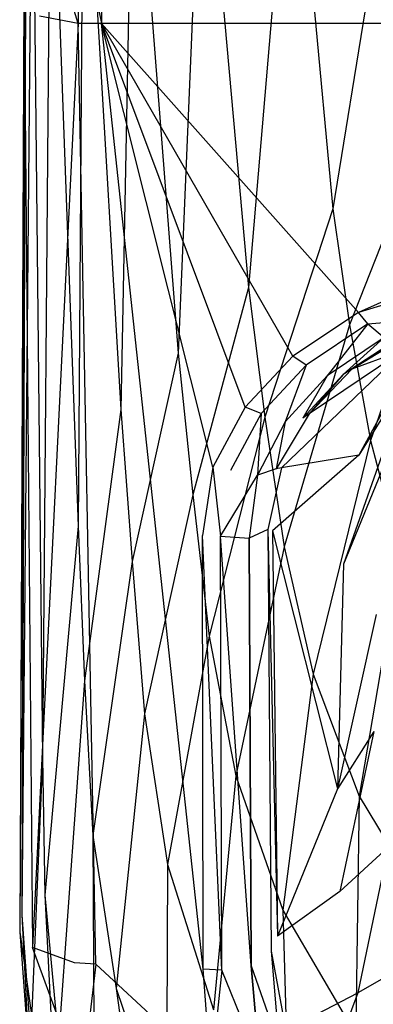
# Model space of a CAD drawing. Extents: x 0 to 0.305, y -0.35 to 0.
# Tile 4 of 10: x 0 to 0.054, y -0.231 to -0.079. Entities that reach past the tile are written whole.
import ezdxf

# ---------------------------------------------------------------- set-up
doc = ezdxf.new("R2010")
doc.units = 0
doc.layers.add('L0_URINAL_751700_0___REPLACEMTF', color=7, linetype='CONTINUOUS')

msp = doc.modelspace()

# ---------------------------------------------------------------- linework, layer by layer
at = {"layer": 'L0_URINAL_751700_0___REPLACEMTF', "color": 8}
for points, invisible_edges in [([(0.041986, -0.040852, 0.137715), (0.035209, -0.120466, 0.171358), (0.028164, -0.041255, 0.208755), (0.041986, -0.040852, 0.137715)], 14), ([(0.041986, -0.040852, 0.137715), (0.048225, -0.108323, 0.112357), (0.035209, -0.120466, 0.171358), (0.041986, -0.040852, 0.137715)], 14), ([(0.059261, -0.040411, 0.068679), (0.048225, -0.108323, 0.112357), (0.041986, -0.040852, 0.137715), (0.059261, -0.040411, 0.068679)], 14), ([(0.059261, -0.040411, 0.068679), (0.063716, -0.09329, 0.055509), (0.048225, -0.108323, 0.112357), (0.059261, -0.040411, 0.068679)], 14), ([(0.004785, -0.042252, 0.427272), (0.003492, -0.193024, 0.388514), (0.001925, -0.042524, 0.501138), (0.004785, -0.042252, 0.427272)], 14), ([(0.004785, -0.042252, 0.427272), (0.008978, -0.157286, 0.347656), (0.003492, -0.193024, 0.388514), (0.004785, -0.042252, 0.427272)], 14), ([(0.009837, -0.041953, 0.353908), (0.008978, -0.157286, 0.347656), (0.004785, -0.042252, 0.427272), (0.009837, -0.041953, 0.353908)], 14), ([(0.009837, -0.041953, 0.353908), (0.015559, -0.139293, 0.29302), (0.008978, -0.157286, 0.347656), (0.009837, -0.041953, 0.353908)], 14), ([(0.017481, -0.041622, 0.280954), (0.015559, -0.139293, 0.29302), (0.009837, -0.041953, 0.353908), (0.017481, -0.041622, 0.280954)], 14), ([(0.017481, -0.041622, 0.280954), (0.024401, -0.130583, 0.23173), (0.015559, -0.139293, 0.29302), (0.017481, -0.041622, 0.280954)], 14), ([(0.028164, -0.041255, 0.208755), (0.024401, -0.130583, 0.23173), (0.017481, -0.041622, 0.280954), (0.028164, -0.041255, 0.208755)], 14), ([(0.028164, -0.041255, 0.208755), (0.035209, -0.120466, 0.171358), (0.024401, -0.130583, 0.23173), (0.028164, -0.041255, 0.208755)], 14), ([(0.001925, -0.042524, 0.501138), (0.003492, -0.193024, 0.388514), (0.00035, -0.217192, 0.402848), (0.001925, -0.042524, 0.501138)], 14), ([(0.001925, -0.042524, 0.501138), (0.00035, -0.217192, 0.402848), (0.000957, -0.056485, 0.552723), (0.001925, -0.042524, 0.501138)], 14), ([(0.000957, -0.056485, 0.552723), (0.00035, -0.217192, 0.402848), (0.000699, -0.072529, 0.544647), (0.000957, -0.056485, 0.552723)], 14), ([(0.009011, -0.079738, 0.553111), (0.003305, -0.061664, 0.559706), (0.003037, -0.078612, 0.550674), (0.009011, -0.079738, 0.553111)], 14), ([(0.009228, -0.063113, 0.561898), (0.003305, -0.061664, 0.559706), (0.009011, -0.079738, 0.553111), (0.009228, -0.063113, 0.561898)], 14), ([(0.012579, -0.079738, 0.553111), (0.009228, -0.063113, 0.561898), (0.009011, -0.079738, 0.553111), (0.012579, -0.079738, 0.553111)], 13), ([(0.009228, -0.063113, 0.561898), (0.012579, -0.079738, 0.553111), (0.012791, -0.063113, 0.561898), (0.009228, -0.063113, 0.561898)], 14), ([(0.1525, -0.079738, 0.553111), (0.012791, -0.063113, 0.561898), (0.012579, -0.079738, 0.553111), (0.1525, -0.079738, 0.553111)], 13), ([(0.012791, -0.063113, 0.561898), (0.1525, -0.079738, 0.553111), (0.1525, -0.063113, 0.561898), (0.012791, -0.063113, 0.561898)], 14), ([(0.000699, -0.072529, 0.544647), (0, -0.219881, 0.404442), (0.000664, -0.073553, 0.546387), (0.000699, -0.072529, 0.544647)], 14), ([(0.000699, -0.072529, 0.544647), (0.00035, -0.217192, 0.402848), (0, -0.219881, 0.404442), (0.000699, -0.072529, 0.544647)], 14), ([(0.000664, -0.073553, 0.546387), (0, -0.219881, 0.404442), (0.001965, -0.222206, 0.41188), (0.000664, -0.073553, 0.546387)], 14), ([(0.000664, -0.073553, 0.546387), (0.001965, -0.222206, 0.41188), (0.003037, -0.078612, 0.550674), (0.000664, -0.073553, 0.546387)], 14), ([(0.009011, -0.079738, 0.553111), (0.003037, -0.078612, 0.550674), (0.001965, -0.222206, 0.41188), (0.009011, -0.079738, 0.553111)], 14), ([(0.009011, -0.079738, 0.553111), (0.001965, -0.222206, 0.41188), (0.008456, -0.224618, 0.414128), (0.009011, -0.079738, 0.553111)], 14), ([(0.011736, -0.224775, 0.414073), (0.009011, -0.079738, 0.553111), (0.008456, -0.224618, 0.414128), (0.011736, -0.224775, 0.414073)], 14), ([(0.012579, -0.079738, 0.553111), (0.009011, -0.079738, 0.553111), (0.011736, -0.224775, 0.414073), (0.012579, -0.079738, 0.553111)], 14), ([(0.02823, -0.22556, 0.413797), (0.012579, -0.079738, 0.553111), (0.011736, -0.224775, 0.414073), (0.02823, -0.22556, 0.413797)], 14), ([(0.02823, -0.22556, 0.413797), (0.028159, -0.158718, 0.477375), (0.012579, -0.079738, 0.553111), (0.02823, -0.22556, 0.413797)], 14), ([(0.029747, -0.148165, 0.487367), (0.012579, -0.079738, 0.553111), (0.028159, -0.158718, 0.477375), (0.029747, -0.148165, 0.487367)], 14), ([(0.1525, -0.079738, 0.553111), (0.012579, -0.079738, 0.553111), (0.052166, -0.124309, 0.509226), (0.1525, -0.079738, 0.553111)], 14), ([(0.034732, -0.138912, 0.495982), (0.012579, -0.079738, 0.553111), (0.029747, -0.148165, 0.487367), (0.034732, -0.138912, 0.495982)], 14), ([(0.052166, -0.124309, 0.509226), (0.012579, -0.079738, 0.553111), (0.042037, -0.131062, 0.50317), (0.052166, -0.124309, 0.509226)], 14), ([(0.042037, -0.131062, 0.50317), (0.012579, -0.079738, 0.553111), (0.034732, -0.138912, 0.495982), (0.042037, -0.131062, 0.50317)], 14), ([(0.1525, -0.079738, 0.553111), (0.052166, -0.124309, 0.509226), (0.065481, -0.120324, 0.512509), (0.1525, -0.079738, 0.553111)], 14), ([(0.063716, -0.09329, 0.055509), (0.050796, -0.126244, 0.105676), (0.048225, -0.108323, 0.112357), (0.063716, -0.09329, 0.055509)], 14), ([(0.063716, -0.09329, 0.055509), (0.066106, -0.108773, 0.051763), (0.050796, -0.126244, 0.105676), (0.063716, -0.09329, 0.055509)], 14), ([(0.048225, -0.108323, 0.112357), (0.037723, -0.140476, 0.161902), (0.035209, -0.120466, 0.171358), (0.048225, -0.108323, 0.112357)], 14), ([(0.048225, -0.108323, 0.112357), (0.050796, -0.126244, 0.105676), (0.037723, -0.140476, 0.161902), (0.048225, -0.108323, 0.112357)], 14), ([(0.066106, -0.108773, 0.051763), (0.054037, -0.144073, 0.098988), (0.050796, -0.126244, 0.105676), (0.066106, -0.108773, 0.051763)], 14), ([(0.066106, -0.108773, 0.051763), (0.069326, -0.1241, 0.048055), (0.054037, -0.144073, 0.098988), (0.066106, -0.108773, 0.051763)], 14), ([(0.072908, -0.112949, 0.344052), (0.059319, -0.130008, 0.40901), (0.052218, -0.146343, 0.399604), (0.072908, -0.112949, 0.344052)], 14), ([(0.072908, -0.112949, 0.344052), (0.052218, -0.146343, 0.399604), (0.06219, -0.12796, 0.338981), (0.072908, -0.112949, 0.344052)], 14), ([(0.051216, -0.133022, 0.489164), (0.074037, -0.118843, 0.415967), (0.09262, -0.114271, 0.419316), (0.051216, -0.133022, 0.489164)], 14), ([(0.060038, -0.127587, 0.494241), (0.051216, -0.133022, 0.489164), (0.09262, -0.114271, 0.419316), (0.060038, -0.127587, 0.494241)], 14), ([(0.051216, -0.133022, 0.489164), (0.059319, -0.130008, 0.40901), (0.074037, -0.118843, 0.415967), (0.051216, -0.133022, 0.489164)], 14), ([(0.035209, -0.120466, 0.171358), (0.026637, -0.152412, 0.219596), (0.024401, -0.130583, 0.23173), (0.035209, -0.120466, 0.171358)], 14), ([(0.035209, -0.120466, 0.171358), (0.037723, -0.140476, 0.161902), (0.026637, -0.152412, 0.219596), (0.035209, -0.120466, 0.171358)], 14), ([(0.065481, -0.120324, 0.512509), (0.052166, -0.124309, 0.509226), (0.05359, -0.126089, 0.507425), (0.065481, -0.120324, 0.512509)], 14), ([(0.065963, -0.122367, 0.510459), (0.065481, -0.120324, 0.512509), (0.05359, -0.126089, 0.507425), (0.065963, -0.122367, 0.510459)], 14), ([(0.05359, -0.126089, 0.507425), (0.067488, -0.124843, 0.506051), (0.065963, -0.122367, 0.510459), (0.05359, -0.126089, 0.507425)], 14), ([(0.052166, -0.124309, 0.509226), (0.042037, -0.131062, 0.50317), (0.044094, -0.132439, 0.501764), (0.052166, -0.124309, 0.509226)], 14), ([(0.05359, -0.126089, 0.507425), (0.052166, -0.124309, 0.509226), (0.044094, -0.132439, 0.501764), (0.05359, -0.126089, 0.507425)], 14), ([(0.069326, -0.1241, 0.048055), (0.058587, -0.161558, 0.092378), (0.054037, -0.144073, 0.098988), (0.069326, -0.1241, 0.048055)], 14), ([(0.067488, -0.124843, 0.506051), (0.05359, -0.126089, 0.507425), (0.056141, -0.1282, 0.503355), (0.067488, -0.124843, 0.506051)], 13), ([(0.050796, -0.126244, 0.105676), (0.040731, -0.160443, 0.152391), (0.037723, -0.140476, 0.161902), (0.050796, -0.126244, 0.105676)], 14), ([(0.050796, -0.126244, 0.105676), (0.054037, -0.144073, 0.098988), (0.040731, -0.160443, 0.152391), (0.050796, -0.126244, 0.105676)], 14), ([(0.05359, -0.126089, 0.507425), (0.044094, -0.132439, 0.501764), (0.047341, -0.134106, 0.498121), (0.05359, -0.126089, 0.507425)], 14), ([(0.05359, -0.126089, 0.507425), (0.047341, -0.134106, 0.498121), (0.056141, -0.1282, 0.503355), (0.05359, -0.126089, 0.507425)], 14), ([(0.056141, -0.1282, 0.503355), (0.047341, -0.134106, 0.498121), (0.04982, -0.133904, 0.49365), (0.056141, -0.1282, 0.503355)], 14), ([(0.060038, -0.127587, 0.494241), (0.04982, -0.133904, 0.49365), (0.051216, -0.133022, 0.489164), (0.060038, -0.127587, 0.494241)], 14), ([(0.058183, -0.128373, 0.498569), (0.04982, -0.133904, 0.49365), (0.060038, -0.127587, 0.494241), (0.058183, -0.128373, 0.498569)], 14), ([(0.056141, -0.1282, 0.503355), (0.04982, -0.133904, 0.49365), (0.058183, -0.128373, 0.498569), (0.056141, -0.1282, 0.503355)], 14), ([(0.06219, -0.12796, 0.338981), (0.052218, -0.146343, 0.399604), (0.049878, -0.163107, 0.387552), (0.06219, -0.12796, 0.338981)], 14), ([(0.06219, -0.12796, 0.338981), (0.049878, -0.163107, 0.387552), (0.057053, -0.145565, 0.331714), (0.06219, -0.12796, 0.338981)], 14), ([(0.059319, -0.130008, 0.40901), (0.044566, -0.139959, 0.482863), (0.04029, -0.148267, 0.475367), (0.059319, -0.130008, 0.40901)], 14), ([(0.059319, -0.130008, 0.40901), (0.04029, -0.148267, 0.475367), (0.052218, -0.146343, 0.399604), (0.059319, -0.130008, 0.40901)], 14), ([(0.051216, -0.133022, 0.489164), (0.044566, -0.139959, 0.482863), (0.059319, -0.130008, 0.40901), (0.051216, -0.133022, 0.489164)], 14), ([(0.024401, -0.130583, 0.23173), (0.01732, -0.162728, 0.278286), (0.015559, -0.139293, 0.29302), (0.024401, -0.130583, 0.23173)], 14), ([(0.024401, -0.130583, 0.23173), (0.026637, -0.152412, 0.219596), (0.01732, -0.162728, 0.278286), (0.024401, -0.130583, 0.23173)], 14), ([(0.042037, -0.131062, 0.50317), (0.034732, -0.138912, 0.495982), (0.037172, -0.139893, 0.494966), (0.042037, -0.131062, 0.50317)], 14), ([(0.044094, -0.132439, 0.501764), (0.042037, -0.131062, 0.50317), (0.037172, -0.139893, 0.494966), (0.044094, -0.132439, 0.501764)], 14), ([(0.044094, -0.132439, 0.501764), (0.037172, -0.139893, 0.494966), (0.040894, -0.141155, 0.491702), (0.044094, -0.132439, 0.501764)], 14), ([(0.044094, -0.132439, 0.501764), (0.040894, -0.141155, 0.491702), (0.047341, -0.134106, 0.498121), (0.044094, -0.132439, 0.501764)], 14), ([(0.04982, -0.133904, 0.49365), (0.044566, -0.139959, 0.482863), (0.051216, -0.133022, 0.489164), (0.04982, -0.133904, 0.49365)], 14), ([(0.047341, -0.134106, 0.498121), (0.040894, -0.141155, 0.491702), (0.043613, -0.14061, 0.487501), (0.047341, -0.134106, 0.498121)], 14), ([(0.04982, -0.133904, 0.49365), (0.043613, -0.14061, 0.487501), (0.044566, -0.139959, 0.482863), (0.04982, -0.133904, 0.49365)], 14), ([(0.047341, -0.134106, 0.498121), (0.043613, -0.14061, 0.487501), (0.04982, -0.133904, 0.49365), (0.047341, -0.134106, 0.498121)], 14), ([(0.015559, -0.139293, 0.29302), (0.009962, -0.181109, 0.331096), (0.008978, -0.157286, 0.347656), (0.015559, -0.139293, 0.29302)], 14), ([(0.015559, -0.139293, 0.29302), (0.01732, -0.162728, 0.278286), (0.009962, -0.181109, 0.331096), (0.015559, -0.139293, 0.29302)], 14), ([(0.034732, -0.138912, 0.495982), (0.029747, -0.148165, 0.487367), (0.032457, -0.14866, 0.486833), (0.034732, -0.138912, 0.495982)], 14), ([(0.037172, -0.139893, 0.494966), (0.034732, -0.138912, 0.495982), (0.032457, -0.14866, 0.486833), (0.037172, -0.139893, 0.494966)], 14), ([(0.037723, -0.140476, 0.161902), (0.029182, -0.174237, 0.207372), (0.026637, -0.152412, 0.219596), (0.037723, -0.140476, 0.161902)], 14), ([(0.037723, -0.140476, 0.161902), (0.040731, -0.160443, 0.152391), (0.029182, -0.174237, 0.207372), (0.037723, -0.140476, 0.161902)], 14), ([(0.037172, -0.139893, 0.494966), (0.032457, -0.14866, 0.486833), (0.03662, -0.149404, 0.484019), (0.037172, -0.139893, 0.494966)], 14), ([(0.037172, -0.139893, 0.494966), (0.03662, -0.149404, 0.484019), (0.040894, -0.141155, 0.491702), (0.037172, -0.139893, 0.494966)], 14), ([(0.040894, -0.141155, 0.491702), (0.03662, -0.149404, 0.484019), (0.03951, -0.14844, 0.480075), (0.040894, -0.141155, 0.491702)], 14), ([(0.044566, -0.139959, 0.482863), (0.043613, -0.14061, 0.487501), (0.03951, -0.14844, 0.480075), (0.044566, -0.139959, 0.482863)], 14), ([(0.044566, -0.139959, 0.482863), (0.03951, -0.14844, 0.480075), (0.04029, -0.148267, 0.475367), (0.044566, -0.139959, 0.482863)], 14), ([(0.040894, -0.141155, 0.491702), (0.03951, -0.14844, 0.480075), (0.043613, -0.14061, 0.487501), (0.040894, -0.141155, 0.491702)], 14), ([(0.054037, -0.144073, 0.098988), (0.045179, -0.180084, 0.142954), (0.040731, -0.160443, 0.152391), (0.054037, -0.144073, 0.098988)], 14), ([(0.054037, -0.144073, 0.098988), (0.058587, -0.161558, 0.092378), (0.045179, -0.180084, 0.142954), (0.054037, -0.144073, 0.098988)], 14), ([(0.057053, -0.145565, 0.331714), (0.049878, -0.163107, 0.387552), (0.054898, -0.170869, 0.320123), (0.057053, -0.145565, 0.331714)], 14), ([(0.052218, -0.146343, 0.399604), (0.04029, -0.148267, 0.475367), (0.038929, -0.158008, 0.466288), (0.052218, -0.146343, 0.399604)], 14), ([(0.052218, -0.146343, 0.399604), (0.038929, -0.158008, 0.466288), (0.049878, -0.163107, 0.387552), (0.052218, -0.146343, 0.399604)], 14), ([(0.030932, -0.158812, 0.477242), (0.029747, -0.148165, 0.487367), (0.028159, -0.158718, 0.477375), (0.030932, -0.158812, 0.477242)], 13), ([(0.029747, -0.148165, 0.487367), (0.030932, -0.158812, 0.477242), (0.032457, -0.14866, 0.486833), (0.029747, -0.148165, 0.487367)], 14), ([(0.030932, -0.158812, 0.477242), (0.03662, -0.149404, 0.484019), (0.032457, -0.14866, 0.486833), (0.030932, -0.158812, 0.477242)], 14), ([(0.03951, -0.14844, 0.480075), (0.03662, -0.149404, 0.484019), (0.038229, -0.157778, 0.471007), (0.03951, -0.14844, 0.480075)], 14), ([(0.04029, -0.148267, 0.475367), (0.03951, -0.14844, 0.480075), (0.038229, -0.157778, 0.471007), (0.04029, -0.148267, 0.475367)], 14), ([(0.04029, -0.148267, 0.475367), (0.038229, -0.157778, 0.471007), (0.038929, -0.158008, 0.466288), (0.04029, -0.148267, 0.475367)], 14), ([(0.03662, -0.149404, 0.484019), (0.030932, -0.158812, 0.477242), (0.035325, -0.159104, 0.474803), (0.03662, -0.149404, 0.484019)], 13), ([(0.03662, -0.149404, 0.484019), (0.035325, -0.159104, 0.474803), (0.038229, -0.157778, 0.471007), (0.03662, -0.149404, 0.484019)], 14), ([(0.026637, -0.152412, 0.219596), (0.019197, -0.186194, 0.263445), (0.01732, -0.162728, 0.278286), (0.026637, -0.152412, 0.219596)], 14), ([(0.026637, -0.152412, 0.219596), (0.029182, -0.174237, 0.207372), (0.019197, -0.186194, 0.263445), (0.026637, -0.152412, 0.219596)], 14), ([(0.008978, -0.157286, 0.347656), (0.003875, -0.214151, 0.370462), (0.003492, -0.193024, 0.388514), (0.008978, -0.157286, 0.347656)], 14), ([(0.008978, -0.157286, 0.347656), (0.009962, -0.181109, 0.331096), (0.003875, -0.214151, 0.370462), (0.008978, -0.157286, 0.347656)], 14), ([(0.038229, -0.157778, 0.471007), (0.035325, -0.159104, 0.474803), (0.038701, -0.222782, 0.409318), (0.038229, -0.157778, 0.471007)], 14), ([(0.038229, -0.157778, 0.471007), (0.039717, -0.220461, 0.4052), (0.038929, -0.158008, 0.466288), (0.038229, -0.157778, 0.471007)], 14), ([(0.038229, -0.157778, 0.471007), (0.038701, -0.222782, 0.409318), (0.039717, -0.220461, 0.4052), (0.038229, -0.157778, 0.471007)], 14), ([(0.031126, -0.225698, 0.413749), (0.028159, -0.158718, 0.477375), (0.02823, -0.22556, 0.413797), (0.031126, -0.225698, 0.413749)], 14), ([(0.031126, -0.225698, 0.413749), (0.030932, -0.158812, 0.477242), (0.028159, -0.158718, 0.477375), (0.031126, -0.225698, 0.413749)], 14), ([(0.035648, -0.225051, 0.412321), (0.035325, -0.159104, 0.474803), (0.030932, -0.158812, 0.477242), (0.035648, -0.225051, 0.412321)], 14), ([(0.035648, -0.225051, 0.412321), (0.030932, -0.158812, 0.477242), (0.031126, -0.225698, 0.413749), (0.035648, -0.225051, 0.412321)], 14), ([(0.035325, -0.159104, 0.474803), (0.035648, -0.225051, 0.412321), (0.038701, -0.222782, 0.409318), (0.035325, -0.159104, 0.474803)], 14), ([(0.038929, -0.158008, 0.466288), (0.048946, -0.197758, 0.364412), (0.049878, -0.163107, 0.387552), (0.038929, -0.158008, 0.466288)], 14), ([(0.038929, -0.158008, 0.466288), (0.039717, -0.220461, 0.4052), (0.048946, -0.197758, 0.364412), (0.038929, -0.158008, 0.466288)], 14), ([(0.040731, -0.160443, 0.152391), (0.033285, -0.195771, 0.195217), (0.029182, -0.174237, 0.207372), (0.040731, -0.160443, 0.152391)], 14), ([(0.040731, -0.160443, 0.152391), (0.045179, -0.180084, 0.142954), (0.033285, -0.195771, 0.195217), (0.040731, -0.160443, 0.152391)], 14), ([(0.058587, -0.161558, 0.092378), (0.052291, -0.198896, 0.133856), (0.045179, -0.180084, 0.142954), (0.058587, -0.161558, 0.092378)], 14), ([(0.058587, -0.161558, 0.092378), (0.065339, -0.178268, 0.086031), (0.052291, -0.198896, 0.133856), (0.058587, -0.161558, 0.092378)], 14), ([(0.01732, -0.162728, 0.278286), (0.011269, -0.204972, 0.314434), (0.009962, -0.181109, 0.331096), (0.01732, -0.162728, 0.278286)], 14), ([(0.01732, -0.162728, 0.278286), (0.019197, -0.186194, 0.263445), (0.011269, -0.204972, 0.314434), (0.01732, -0.162728, 0.278286)], 14), ([(0.049878, -0.163107, 0.387552), (0.048946, -0.197758, 0.364412), (0.054898, -0.170869, 0.320123), (0.049878, -0.163107, 0.387552)], 14), ([(0.054898, -0.170869, 0.320123), (0.048946, -0.197758, 0.364412), (0.054522, -0.188913, 0.313946), (0.054898, -0.170869, 0.320123)], 14), ([(0.029182, -0.174237, 0.207372), (0.022734, -0.209418, 0.248667), (0.019197, -0.186194, 0.263445), (0.029182, -0.174237, 0.207372)], 14), ([(0.029182, -0.174237, 0.207372), (0.033285, -0.195771, 0.195217), (0.022734, -0.209418, 0.248667), (0.029182, -0.174237, 0.207372)], 14), ([(0.065339, -0.178268, 0.086031), (0.062708, -0.216309, 0.125446), (0.052291, -0.198896, 0.133856), (0.065339, -0.178268, 0.086031)], 14), ([(0.045179, -0.180084, 0.142954), (0.0405, -0.216462, 0.183461), (0.033285, -0.195771, 0.195217), (0.045179, -0.180084, 0.142954)], 14), ([(0.045179, -0.180084, 0.142954), (0.052291, -0.198896, 0.133856), (0.0405, -0.216462, 0.183461), (0.045179, -0.180084, 0.142954)], 14), ([(0.009962, -0.181109, 0.331096), (0.005982, -0.236536, 0.353932), (0.003875, -0.214151, 0.370462), (0.009962, -0.181109, 0.331096)], 14), ([(0.009962, -0.181109, 0.331096), (0.011269, -0.204972, 0.314434), (0.005982, -0.236536, 0.353932), (0.009962, -0.181109, 0.331096)], 14), ([(0.019197, -0.186194, 0.263445), (0.014831, -0.228544, 0.297918), (0.011269, -0.204972, 0.314434), (0.019197, -0.186194, 0.263445)], 14), ([(0.019197, -0.186194, 0.263445), (0.022734, -0.209418, 0.248667), (0.014831, -0.228544, 0.297918), (0.019197, -0.186194, 0.263445)], 14), ([(0.054522, -0.188913, 0.313946), (0.048946, -0.197758, 0.364412), (0.049302, -0.213592, 0.354425), (0.054522, -0.188913, 0.313946)], 14), ([(0.054522, -0.188913, 0.313946), (0.049302, -0.213592, 0.354425), (0.05676, -0.20675, 0.307806), (0.054522, -0.188913, 0.313946)], 14), ([(0.003492, -0.193024, 0.388514), (0.001697, -0.236605, 0.384752), (0.00035, -0.217192, 0.402848), (0.003492, -0.193024, 0.388514)], 14), ([(0.003492, -0.193024, 0.388514), (0.003875, -0.214151, 0.370462), (0.001697, -0.236605, 0.384752), (0.003492, -0.193024, 0.388514)], 14), ([(0.033285, -0.195771, 0.195217), (0.029816, -0.231826, 0.234333), (0.022734, -0.209418, 0.248667), (0.033285, -0.195771, 0.195217)], 14), ([(0.033285, -0.195771, 0.195217), (0.0405, -0.216462, 0.183461), (0.029816, -0.231826, 0.234333), (0.033285, -0.195771, 0.195217)], 14), ([(0.048946, -0.197758, 0.364412), (0.039717, -0.220461, 0.4052), (0.049302, -0.213592, 0.354425), (0.048946, -0.197758, 0.364412)], 14), ([(0.052291, -0.198896, 0.133856), (0.051726, -0.235642, 0.172564), (0.0405, -0.216462, 0.183461), (0.052291, -0.198896, 0.133856)], 14), ([(0.052291, -0.198896, 0.133856), (0.062708, -0.216309, 0.125446), (0.051726, -0.235642, 0.172564), (0.052291, -0.198896, 0.133856)], 14), ([(0.011269, -0.204972, 0.314434), (0.011552, -0.258364, 0.337773), (0.005982, -0.236536, 0.353932), (0.011269, -0.204972, 0.314434)], 14), ([(0.011269, -0.204972, 0.314434), (0.014831, -0.228544, 0.297918), (0.011552, -0.258364, 0.337773), (0.011269, -0.204972, 0.314434)], 14), ([(0.05676, -0.20675, 0.307806), (0.049302, -0.213592, 0.354425), (0.052055, -0.229206, 0.344517), (0.05676, -0.20675, 0.307806)], 14), ([(0.05676, -0.20675, 0.307806), (0.052055, -0.229206, 0.344517), (0.061124, -0.224041, 0.301882), (0.05676, -0.20675, 0.307806)], 14), ([(0.022734, -0.209418, 0.248667), (0.022624, -0.251214, 0.281993), (0.014831, -0.228544, 0.297918), (0.022734, -0.209418, 0.248667)], 14), ([(0.022734, -0.209418, 0.248667), (0.029816, -0.231826, 0.234333), (0.022624, -0.251214, 0.281993), (0.022734, -0.209418, 0.248667)], 14), ([(0.049302, -0.213592, 0.354425), (0.039717, -0.220461, 0.4052), (0.040992, -0.234975, 0.391364), (0.049302, -0.213592, 0.354425)], 14), ([(0.040992, -0.234975, 0.391364), (0.052055, -0.229206, 0.344517), (0.049302, -0.213592, 0.354425), (0.040992, -0.234975, 0.391364)], 14), ([(0.003875, -0.214151, 0.370462), (0.005949, -0.255859, 0.367125), (0.001697, -0.236605, 0.384752), (0.003875, -0.214151, 0.370462)], 14), ([(0.003875, -0.214151, 0.370462), (0.005982, -0.236536, 0.353932), (0.005949, -0.255859, 0.367125), (0.003875, -0.214151, 0.370462)], 14), ([(0.0405, -0.216462, 0.183461), (0.041607, -0.252668, 0.220992), (0.029816, -0.231826, 0.234333), (0.0405, -0.216462, 0.183461)], 14), ([(0.0405, -0.216462, 0.183461), (0.051726, -0.235642, 0.172564), (0.041607, -0.252668, 0.220992), (0.0405, -0.216462, 0.183461)], 14), ([(0.062708, -0.216309, 0.125446), (0.066821, -0.252639, 0.162947), (0.051726, -0.235642, 0.172564), (0.062708, -0.216309, 0.125446)], 14), ([(0.00035, -0.217192, 0.402848), (0.001441, -0.239246, 0.386433), (0, -0.219881, 0.404442), (0.00035, -0.217192, 0.402848)], 14), ([(0.00035, -0.217192, 0.402848), (0.001697, -0.236605, 0.384752), (0.001441, -0.239246, 0.386433), (0.00035, -0.217192, 0.402848)], 14), ([(0, -0.219881, 0.404442), (0.003073, -0.241294, 0.393667), (0.001965, -0.222206, 0.41188), (0, -0.219881, 0.404442)], 14), ([(0, -0.219881, 0.404442), (0.001441, -0.239246, 0.386433), (0.003073, -0.241294, 0.393667), (0, -0.219881, 0.404442)], 14), ([(0.038701, -0.222782, 0.409318), (0.040992, -0.234975, 0.391364), (0.039717, -0.220461, 0.4052), (0.038701, -0.222782, 0.409318)], 14), ([(0.008456, -0.224618, 0.414128), (0.001965, -0.222206, 0.41188), (0.009538, -0.242948, 0.396449), (0.008456, -0.224618, 0.414128)], 14), ([(0.009538, -0.242948, 0.396449), (0.001965, -0.222206, 0.41188), (0.003073, -0.241294, 0.393667), (0.009538, -0.242948, 0.396449)], 14), ([(0.035648, -0.225051, 0.412321), (0.039974, -0.237378, 0.39544), (0.038701, -0.222782, 0.409318), (0.035648, -0.225051, 0.412321)], 14), ([(0.040992, -0.234975, 0.391364), (0.038701, -0.222782, 0.409318), (0.039974, -0.237378, 0.39544), (0.040992, -0.234975, 0.391364)], 13), ([(0.009538, -0.242948, 0.396449), (0.011736, -0.224775, 0.414073), (0.008456, -0.224618, 0.414128), (0.009538, -0.242948, 0.396449)], 13), ([(0.061124, -0.224041, 0.301882), (0.052055, -0.229206, 0.344517), (0.056952, -0.244341, 0.334891), (0.061124, -0.224041, 0.301882)], 14), ([(0.011736, -0.224775, 0.414073), (0.009538, -0.242948, 0.396449), (0.012845, -0.242663, 0.396847), (0.011736, -0.224775, 0.414073)], 14), ([(0.02947, -0.241232, 0.398848), (0.011736, -0.224775, 0.414073), (0.012845, -0.242663, 0.396847), (0.02947, -0.241232, 0.398848)], 14), ([(0.02947, -0.241232, 0.398848), (0.02823, -0.22556, 0.413797), (0.011736, -0.224775, 0.414073), (0.02947, -0.241232, 0.398848)], 14), ([(0.02947, -0.241232, 0.398848), (0.031126, -0.225698, 0.413749), (0.02823, -0.22556, 0.413797), (0.02947, -0.241232, 0.398848)], 13), ([(0.031126, -0.225698, 0.413749), (0.02947, -0.241232, 0.398848), (0.032389, -0.24098, 0.399199), (0.031126, -0.225698, 0.413749)], 14), ([(0.036917, -0.239942, 0.39817), (0.035648, -0.225051, 0.412321), (0.031126, -0.225698, 0.413749), (0.036917, -0.239942, 0.39817)], 14), ([(0.036917, -0.239942, 0.39817), (0.031126, -0.225698, 0.413749), (0.032389, -0.24098, 0.399199), (0.036917, -0.239942, 0.39817)], 14), ([(0.039974, -0.237378, 0.39544), (0.035648, -0.225051, 0.412321), (0.036917, -0.239942, 0.39817), (0.039974, -0.237378, 0.39544)], 13), ([(0.014831, -0.228544, 0.297918), (0.021878, -0.278859, 0.322348), (0.011552, -0.258364, 0.337773), (0.014831, -0.228544, 0.297918)], 14), ([(0.014831, -0.228544, 0.297918), (0.022624, -0.251214, 0.281993), (0.021878, -0.278859, 0.322348), (0.014831, -0.228544, 0.297918)], 14), ([(0.052055, -0.229206, 0.344517), (0.040992, -0.234975, 0.391364), (0.044602, -0.249146, 0.377689), (0.052055, -0.229206, 0.344517)], 13), ([(0.052055, -0.229206, 0.344517), (0.044602, -0.249146, 0.377689), (0.056952, -0.244341, 0.334891), (0.052055, -0.229206, 0.344517)], 14)]:
    msp.add_3dface(points, dxfattribs=dict(at, invisible_edges=invisible_edges))

doc.saveas('drawing.dxf')
